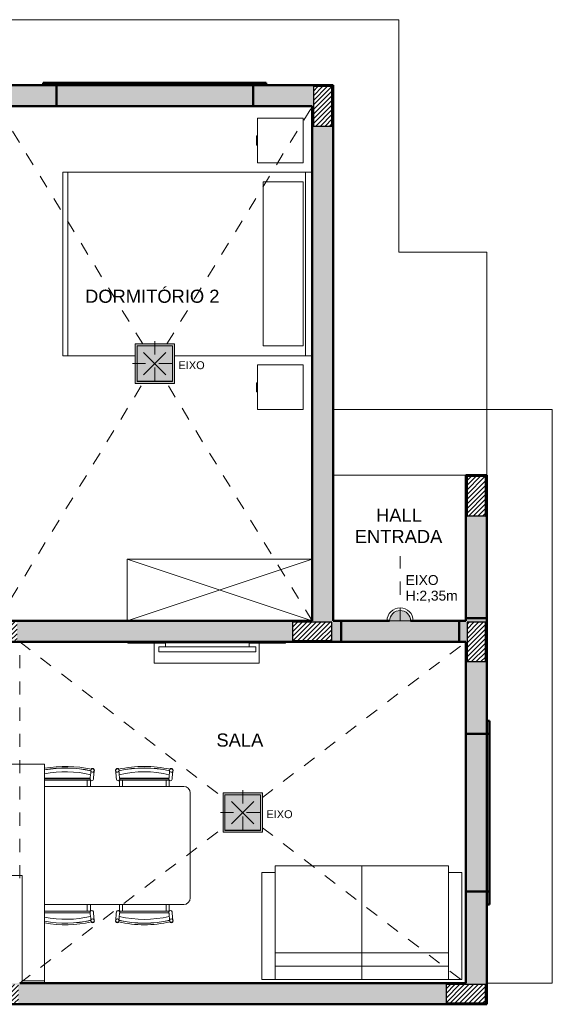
# Model space of a CAD drawing. Header units: metres. Extents: x -8.8 to 33.4, y -18.2 to 5.5.
# Tile 35 of 37: x 8 to 12, y -18.2 to -10.7. Entities that reach past the tile are written whole.
import ezdxf

# ---------------------------------------------------------------- set-up
doc = ezdxf.new("R2010")
doc.units = ezdxf.units.M
doc.linetypes.add('Projeção', pattern=[0.003969, 0.002381, -0.001587])
for name, color, linetype, lineweight in [('A-AREA-IDEN', 7, 'Continuous', 9), ('A-DETL-GENF', 7, 'Continuous', 5), ('A-FLOR-OVHD', 7, 'Projeção', 5), ('A-WALL', 7, 'Continuous', 5), ('A-WALL-PATT', 7, 'Continuous', 5), ('G-ANNO-TEXT', 7, 'Continuous', 9), ('G-IMPT', 7, 'Continuous', 5), ('I-FURN', 7, 'Continuous', 5), ('I-WALL', 7, 'Continuous', 5), ('Q-CASE', 7, 'Continuous', 5)]:
    doc.layers.add(name, color=color, linetype=linetype, lineweight=lineweight)
doc.layers.add('A-DETL', color=7, linetype='Continuous', lineweight=5, true_color=0x00a600)
doc.styles.add('Arial', font='arial.ttf', dxfattribs={"height": 0.1})
doc.styles.add('Arial_1', font='arial.ttf', dxfattribs={"height": 0.075})
doc.styles.add('Arial_3', font='arial.ttf', dxfattribs={"height": 0.06})

# ---------------------------------------------------------------- blocks, each defined once
blk = doc.blocks.new('TAMPO DO ABRIGO GLP EM GRANITO CINZA ANDORINHA - TAMPO DO ABRIGO GLP EM GRANITO CINZA ANDORINHA-1861549-PTS_ LUMINOTECNICO')
at = {"layer": 'Q-CASE', "color": 9, "true_color": 0xc0c0c0}
for p, q in [((-2.8637, -16.405), (-3.2337, -16.405)), ((-3.2337, -16.405), (-3.2337, -17.275)), ((-2.8637, -18.055), (-2.8637, -16.405)), ((-3.2337, -17.275), (-3.2141, -17.275)), ((-3.0337, -17.255), (-3.2137, -17.255)), ((-3.2137, -17.255), (-3.2137, -17.275)), ((-3.0337, -18.055), (-3.0337, -17.255)), ((-6.1736, -17.425), (-6.8237, -17.425)), ((-6.8237, -17.425), (-6.8237, -18.075)), ((-2.8637, -18.055), (-3.0337, -18.055)), ((-2.8637, -18.075), (-2.8637, -18.055))]:
    blk.add_line(p, q, dxfattribs=at)
blk = doc.blocks.new('Cama-Shaker - _Cama Casal 140x190-2252500-PTS_ LUMINOTECNICO')
at = {"layer": 'I-FURN', "color": 9, "true_color": 0xc0c0c0}
for p, q in [((-0.7188, -1.9), (-0.7188, 0)), ((0.681, 0), (0.681, -1.05)), ((0.681, -0.052), (-0.7188, -0.052)), ((-0.6429, -0.3732), (-0.6429, -0.0684)), ((-0.6429, -0.0684), (0.6047, -0.0684)), ((0.6047, -0.0684), (0.6047, -0.3732)), ((0.6047, -0.3732), (-0.6429, -0.3732)), ((0.681, -1.35), (0.681, -1.9)), ((0.681, -1.8619), (-0.7188, -1.8619)), ((0.681, -1.9), (-0.7188, -1.9))]:
    blk.add_line(p, q, dxfattribs=at)
blk = doc.blocks.new('Mesa Cozinha - 02 lugares-2261299-PTS_ LUMINOTECNICO')
at = {"layer": 'I-FURN', "color": 9, "true_color": 0xc0c0c0}
for p, q in [((-0.0781, 0.5419), (-0.0781, 0.5414)), ((-0.0776, 0.5413), (-0.0777, 0.5408)), ((-0.0576, 0.4838), (-0.0527, 0.5392)), ((-0.0522, 0.5391), (-0.0522, 0.5396)), ((0.1104, 0.5396), (0.1104, 0.5391)), ((0.1109, 0.5392), (0.1158, 0.4838)), ((0.1359, 0.5408), (0.1359, 0.5413)), ((0.1364, 0.5414), (0.1363, 0.5419)), ((0.5219, 0.5419), (0.5219, 0.5414)), ((0.5224, 0.5413), (0.5223, 0.5408)), ((0.5424, 0.4838), (0.5473, 0.5392)), ((0.5478, 0.5391), (0.5478, 0.5396)), ((-0.4309, 0.4825), (-0.0826, 0.4825)), ((-0.0827, 0.4807), (-0.4309, 0.4807)), ((-0.4309, 0.4693), (-0.0815, 0.4693)), ((-0.4309, 0.4675), (-0.0803, 0.4675)), ((-0.1055, 0.42), (-0.1055, 0.4675)), ((-0.0833, 0.4768), (-0.0829, 0.4813)), ((-0.0828, 0.4826), (-0.0825, 0.486)), ((-0.0803, 0.5105), (-0.0825, 0.486)), ((-0.0809, 0.42), (-0.0809, 0.4675)), ((-0.0719, 0.4631), (-0.0804, 0.4675)), ((0.1386, 0.4675), (0.1301, 0.4631)), ((0.1407, 0.486), (0.1385, 0.5105)), ((0.1385, 0.4675), (0.5197, 0.4675)), ((0.1391, 0.4675), (0.1391, 0.42)), ((0.1397, 0.4693), (0.5185, 0.4693)), ((0.1407, 0.486), (0.141, 0.4825)), ((0.1408, 0.4825), (0.5174, 0.4825)), ((0.5173, 0.4807), (0.1409, 0.4807)), ((0.1637, 0.42), (0.1637, 0.4675)), ((0.4945, 0.42), (0.4945, 0.4675)), ((0.5167, 0.4768), (0.5171, 0.4813)), ((0.5172, 0.4826), (0.5175, 0.486)), ((0.5197, 0.5105), (0.5175, 0.486)), ((0.5191, 0.42), (0.5191, 0.4675)), ((0.5281, 0.4631), (0.5196, 0.4675)), ((0.6291, 0.42), (-0.4309, 0.42)), ((0.6791, -0.43), (0.6791, 0.37)), ((-0.4309, -0.48), (0.6291, -0.48)), ((-0.1055, -0.5295), (-0.1055, -0.4804)), ((-0.0809, -0.5295), (-0.0809, -0.4804)), ((0.1391, -0.4804), (0.1391, -0.5295)), ((0.1637, -0.5295), (0.1637, -0.4804)), ((0.4945, -0.5295), (0.4945, -0.4804)), ((0.5191, -0.5295), (0.5191, -0.4804)), ((-0.0803, -0.5295), (-0.4309, -0.5295)), ((-0.0815, -0.5313), (-0.4309, -0.5313)), ((-0.4309, -0.5427), (-0.0827, -0.5427)), ((-0.0826, -0.5445), (-0.4309, -0.5445)), ((-0.0825, -0.548), (-0.0828, -0.5445)), ((-0.0825, -0.548), (-0.0803, -0.5725)), ((-0.0804, -0.5295), (-0.0719, -0.5251)), ((-0.0527, -0.6012), (-0.0576, -0.5458)), ((0.1158, -0.5458), (0.1109, -0.6012)), ((0.1301, -0.5251), (0.1386, -0.5295)), ((0.5197, -0.5295), (0.1385, -0.5295)), ((0.1385, -0.5725), (0.1407, -0.548)), ((0.5185, -0.5313), (0.1397, -0.5313)), ((0.141, -0.5446), (0.1407, -0.548)), ((0.5174, -0.5445), (0.1408, -0.5445)), ((0.1409, -0.5427), (0.5173, -0.5427)), ((0.1415, -0.5388), (0.1411, -0.5433)), ((0.5175, -0.548), (0.5172, -0.5445)), ((0.5175, -0.548), (0.5197, -0.5725)), ((0.5196, -0.5295), (0.5281, -0.5251)), ((0.5473, -0.6012), (0.5424, -0.5458)), ((-0.0781, -0.6034), (-0.0781, -0.6039)), ((-0.0777, -0.6028), (-0.0776, -0.6033)), ((-0.0522, -0.6016), (-0.0522, -0.6011)), ((0.1104, -0.6011), (0.1104, -0.6016)), ((0.1359, -0.6033), (0.1359, -0.6028)), ((0.1363, -0.6039), (0.1364, -0.6034)), ((0.5219, -0.6034), (0.5219, -0.6039)), ((0.5223, -0.6028), (0.5224, -0.6033)), ((0.5478, -0.6016), (0.5478, -0.6011))]:
    blk.add_line(p, q, dxfattribs=at)
at = {"layer": 'I-FURN', "color": 9, "true_color": 0xc0c0c0, "flags": 128}
for points in [[(-0.0779, 0.5376), (-0.0786, 0.5293), (-0.0795, 0.5191), (-0.0804, 0.5089)], [(-0.0638, 0.5557), (-0.0669, 0.5556), (-0.0698, 0.5548), (-0.0724, 0.5533), (-0.0746, 0.5511), (-0.0755, 0.5498)], [(-0.0524, 0.5428), (-0.0524, 0.5435), (-0.0529, 0.5465), (-0.0541, 0.5494), (-0.0559, 0.5518), (-0.0582, 0.5538), (-0.0609, 0.5551), (-0.0638, 0.5557)], [(0.1221, 0.5557), (0.1191, 0.5551), (0.1164, 0.5538), (0.1141, 0.5518), (0.1123, 0.5494), (0.1111, 0.5465), (0.1107, 0.5435)], [(0.1337, 0.5498), (0.1328, 0.5511), (0.1306, 0.5533), (0.128, 0.5548), (0.1251, 0.5556), (0.1221, 0.5557)], [(0.1361, 0.5376), (0.1368, 0.5293), (0.1377, 0.5191), (0.1386, 0.5089)], [(0.5221, 0.5376), (0.5214, 0.5293), (0.5205, 0.5191), (0.5196, 0.5089)], [(0.5362, 0.5557), (0.5331, 0.5556), (0.5302, 0.5548), (0.5276, 0.5533), (0.5254, 0.5511), (0.5245, 0.5498)], [(0.5476, 0.5428), (0.5476, 0.5435), (0.5471, 0.5465), (0.5459, 0.5494), (0.5441, 0.5518), (0.5418, 0.5538), (0.5391, 0.5551), (0.5362, 0.5557)], [(-0.0825, 0.486), (-0.0832, 0.4777), (-0.0833, 0.4768)], [(-0.0584, 0.4744), (-0.0631, 0.4657), (-0.0719, 0.4631)], [(-0.0576, 0.4838), (-0.0582, 0.4763), (-0.0584, 0.4744)], [(-0.0584, 0.4744), (-0.058, 0.4786), (-0.0576, 0.4838)], [(0.1158, 0.4838), (0.1165, 0.4755), (0.1166, 0.4744)], [(0.1166, 0.4744), (0.1162, 0.4786), (0.1158, 0.4838)], [(0.1301, 0.4631), (0.1207, 0.4662), (0.1166, 0.4744)], [(0.1415, 0.4768), (0.141, 0.4826), (0.1407, 0.486)], [(0.1412, 0.4799), (0.1413, 0.4784), (0.1415, 0.4768)], [(0.5175, 0.486), (0.5168, 0.4777), (0.5167, 0.4768)], [(0.5416, 0.4744), (0.5369, 0.4657), (0.5281, 0.4631)], [(0.5424, 0.4838), (0.5418, 0.4763), (0.5416, 0.4744)], [(0.5416, 0.4744), (0.542, 0.4786), (0.5424, 0.4838)], [(-0.083, -0.5419), (-0.0831, -0.5404), (-0.0833, -0.5388)], [(-0.0833, -0.5388), (-0.0828, -0.5446), (-0.0825, -0.548)], [(-0.0804, -0.5709), (-0.0795, -0.5811), (-0.0786, -0.5913), (-0.0779, -0.5996)], [(-0.0719, -0.5251), (-0.0625, -0.5282), (-0.0584, -0.5364)], [(-0.0576, -0.5458), (-0.0583, -0.5375), (-0.0584, -0.5364)], [(-0.0584, -0.5364), (-0.058, -0.5406), (-0.0576, -0.5458)], [(0.1158, -0.5458), (0.1164, -0.5383), (0.1166, -0.5364)], [(0.1166, -0.5364), (0.1162, -0.5406), (0.1158, -0.5458)], [(0.1166, -0.5364), (0.1213, -0.5277), (0.1301, -0.5251)], [(0.1386, -0.5709), (0.1377, -0.5811), (0.1368, -0.5913), (0.1361, -0.5996)], [(0.1407, -0.548), (0.1414, -0.5397), (0.1415, -0.5388)], [(0.517, -0.5419), (0.5169, -0.5404), (0.5167, -0.5388)], [(0.5167, -0.5388), (0.5172, -0.5446), (0.5175, -0.548)], [(0.5196, -0.5709), (0.5205, -0.5811), (0.5214, -0.5913), (0.5221, -0.5996)], [(0.5281, -0.5251), (0.5375, -0.5282), (0.5416, -0.5364)], [(0.5424, -0.5458), (0.5417, -0.5375), (0.5416, -0.5364)], [(0.5416, -0.5364), (0.542, -0.5406), (0.5424, -0.5458)], [(-0.0755, -0.6118), (-0.0746, -0.6131), (-0.0724, -0.6153), (-0.0698, -0.6168), (-0.0669, -0.6176), (-0.0638, -0.6177)], [(-0.0638, -0.6177), (-0.0609, -0.6171), (-0.0582, -0.6158), (-0.0559, -0.6138), (-0.0541, -0.6114), (-0.0529, -0.6085), (-0.0524, -0.6055), (-0.0524, -0.6048)], [(0.1107, -0.6055), (0.1111, -0.6085), (0.1123, -0.6114), (0.1141, -0.6138), (0.1164, -0.6158), (0.1191, -0.6171), (0.1221, -0.6177)], [(0.1221, -0.6177), (0.1251, -0.6176), (0.128, -0.6168), (0.1306, -0.6153), (0.1328, -0.6131), (0.1337, -0.6118)], [(0.5245, -0.6118), (0.5254, -0.6131), (0.5276, -0.6153), (0.5302, -0.6168), (0.5331, -0.6176), (0.5362, -0.6177)], [(0.5362, -0.6177), (0.5391, -0.6171), (0.5418, -0.6158), (0.5441, -0.6138), (0.5459, -0.6114), (0.5471, -0.6085), (0.5476, -0.6055), (0.5476, -0.6048)]]:
    blk.add_lwpolyline(points, dxfattribs=at)
at = {"layer": 'I-FURN', "color": 9, "true_color": 0xc0c0c0}
for centre, radius, start, end in [((-0.2709, -0.3008), 0.8731, 76.99049, 100.57623), ((-0.2709, -0.3008), 0.8613, 77.03983, 100.72262), ((-0.2709, -0.3008), 0.8607, 77.01981, 100.73025), ((-0.2709, -0.3008), 0.8317, 76.75745, 101.10617), ((-0.0647, 0.543), 0.014, 86.11139, 149.81403), ((-0.0652, 0.5431), 0.014, 331.31475, 83.9261), ((0.1234, 0.5431), 0.014, 96.0739, 207.23029), ((0.1229, 0.543), 0.014, 30.20444, 93.88861), ((0.3291, -0.3008), 0.8731, 76.99049, 103.00951), ((0.3291, -0.3008), 0.8607, 77.01981, 102.98019), ((0.3291, -0.3008), 0.8613, 77.03983, 102.95677), ((0.3291, -0.3008), 0.8317, 76.75745, 103.24255), ((0.5353, 0.543), 0.014, 86.11139, 149.81403), ((0.5348, 0.5431), 0.014, 331.31475, 83.9261), ((0.6291, 0.37), 0.05, 0, 90), ((0.6291, -0.43), 0.05, 270, 360), ((-0.2709, 0.2388), 0.8317, 258.89383, 283.24255), ((-0.2709, 0.2388), 0.8607, 259.26975, 282.98019), ((-0.0652, -0.6051), 0.014, 276.0739, 28.68525), ((0.1234, -0.6051), 0.014, 152.76971, 263.9261), ((0.3291, 0.2388), 0.8607, 257.01981, 282.98019), ((0.3291, 0.2388), 0.8317, 256.75745, 283.24255), ((0.5348, -0.6051), 0.014, 276.0739, 28.68525), ((-0.2709, 0.2388), 0.8731, 259.42377, 283.00951), ((-0.2709, 0.2388), 0.8613, 259.27738, 282.95641), ((-0.0647, -0.605), 0.014, 210.18597, 273.88861), ((0.1229, -0.605), 0.014, 266.11139, 329.79556), ((0.3291, 0.2388), 0.8731, 256.99049, 283.00951), ((0.3291, 0.2388), 0.8613, 257.04359, 282.95641), ((0.5353, -0.605), 0.014, 210.18597, 273.88861)]:
    blk.add_arc(centre, radius, start, end, dxfattribs=at)
for centre, major_axis, start_param, end_param in [((-0.0651, 0.5408), (-0.013, 0.0011), 4.712389, 7.853982), ((-0.0652, 0.5402), (-0.013, 0.0011), 0, 1.570796), ((-0.0651, 0.5408), (-0.013, 0.0011), 1.570796, 4.712389), ((-0.0652, 0.5402), (-0.013, 0.0011), 1.570796, 3.098035), ((0.1234, 0.5408), (0.013, 0.0011), 1.570796, 4.712389), ((0.1234, 0.5402), (0.013, 0.0011), 3.18515, 4.712389), ((0.1234, 0.5408), (0.013, 0.0011), 4.712389, 7.853982), ((0.1234, 0.5402), (0.013, 0.0011), 4.712389, 6.283185), ((0.5348, 0.5402), (-0.013, 0.0011), 0, 1.570796), ((0.5349, 0.5408), (-0.013, 0.0011), 4.712389, 7.853982), ((0.5349, 0.5408), (-0.013, 0.0011), 1.570796, 4.712389), ((0.5348, 0.5402), (-0.013, 0.0011), 1.570796, 3.141593), ((-0.0651, -0.6028), (0.013, 0.0011), 1.570796, 4.712389), ((-0.0652, -0.6022), (0.013, 0.0011), 1.570796, 3.141593), ((-0.0652, -0.6022), (0.013, 0.0011), 0, 1.570796), ((-0.0651, -0.6028), (0.013, 0.0011), 4.712389, 7.853982), ((0.1234, -0.6028), (-0.013, 0.0011), 4.712389, 7.853982), ((0.1234, -0.6022), (-0.013, 0.0011), 4.712389, 6.283185), ((0.1234, -0.6028), (-0.013, 0.0011), 1.570796, 4.712389), ((0.1234, -0.6022), (-0.013, 0.0011), 3.141593, 4.712389), ((0.5349, -0.6028), (0.013, 0.0011), 1.570796, 4.712389), ((0.5348, -0.6022), (0.013, 0.0011), 1.570796, 3.141593), ((0.5348, -0.6022), (0.013, 0.0011), 0, 1.570796), ((0.5349, -0.6028), (0.013, 0.0011), 4.712389, 7.853982)]:
    blk.add_ellipse(centre, major_axis=major_axis, ratio=0.984808, start_param=start_param, end_param=end_param, dxfattribs=at)
for points in [[(-0.0815, 0.4693), (-0.082, 0.4701), (-0.0829, 0.4719), (-0.0834, 0.4749), (-0.0833, 0.4769), (-0.0831, 0.4779)], [(-0.0803, 0.4675), (-0.0805, 0.4678), (-0.081, 0.4684), (-0.0813, 0.469), (-0.0815, 0.4693)], [(0.1397, 0.4693), (0.1396, 0.469), (0.1392, 0.4684), (0.1387, 0.4678), (0.1385, 0.4675)], [(0.1413, 0.4779), (0.1415, 0.4769), (0.1416, 0.4749), (0.1411, 0.4719), (0.1403, 0.4701), (0.1397, 0.4693)], [(0.5185, 0.4693), (0.518, 0.4701), (0.5171, 0.4719), (0.5166, 0.4749), (0.5167, 0.4769), (0.5169, 0.4779)], [(0.5197, 0.4675), (0.5195, 0.4678), (0.519, 0.4684), (0.5187, 0.469), (0.5185, 0.4693)], [(-0.0831, -0.5399), (-0.0833, -0.5389), (-0.0834, -0.5369), (-0.0829, -0.5339), (-0.082, -0.5321), (-0.0815, -0.5313)], [(-0.0815, -0.5313), (-0.0813, -0.531), (-0.081, -0.5304), (-0.0805, -0.5298), (-0.0803, -0.5295)], [(0.1385, -0.5295), (0.1387, -0.5298), (0.1392, -0.5304), (0.1396, -0.531), (0.1397, -0.5313)], [(0.1397, -0.5313), (0.1403, -0.5321), (0.1411, -0.5339), (0.1416, -0.5369), (0.1415, -0.5389), (0.1413, -0.5399)], [(0.5169, -0.5399), (0.5167, -0.5389), (0.5166, -0.5369), (0.5171, -0.5339), (0.518, -0.5321), (0.5185, -0.5313)], [(0.5185, -0.5313), (0.5187, -0.531), (0.519, -0.5304), (0.5195, -0.5298), (0.5197, -0.5295)]]:
    blk.add_open_spline(points, degree=3, dxfattribs=at)
blk = doc.blocks.new('Sofá 02 lugares - 12ZCOU02_dwg-2260070-PTS_ LUMINOTECNICO')
at = {"layer": 'G-IMPT', "color": 9, "lineweight": 9, "true_color": 0xc0c0c0}
for p, q in [((0, 0.6604), (0, 0.762)), ((0, 0.762), (0.8128, 0.762)), ((0, 0.762), (0, 0.6604)), ((0, 0.762), (0.8128, 0.762)), ((0.8128, 0.6604), (0.8128, 0.762)), ((0.8128, 0.762), (0.8128, 0.6604)), ((0, 0), (0, 0.6604)), ((0, 0.6604), (0.1016, 0.6604)), ((0, 0.6604), (0, -0.6604)), ((0.1016, 0.6604), (0, 0.6604)), ((0.1016, 0), (0.1016, 0.6604)), ((0.1016, 0), (0.1016, 0.6604)), ((0.1016, 0.6604), (0.1577, 0.6604)), ((0.1016, 0.6604), (0.1577, 0.6604)), ((0.1577, 0.6604), (0.8128, 0.6604)), ((0.8128, 0.6604), (0.1577, 0.6604)), ((0.2032, 0), (0.2032, 0.6604)), ((0.2032, 0), (0.2032, 0.6604)), ((0.8128, 0.6604), (0.8636, 0.6604)), ((0.8128, 0.6604), (0.8636, 0.6604)), ((0.8636, 0), (0.8636, 0.6604)), ((0.8636, 0), (0.8636, 0.6604)), ((0, -0.6604), (0, 0)), ((0, 0), (0.1016, 0)), ((0.1016, -0.6604), (0.1016, 0)), ((0.1016, -0.6604), (0.1016, 0)), ((0.1016, 0), (0.2032, 0)), ((0.2032, -0.6604), (0.2032, 0)), ((0.8636, 0), (0.8636, -0.6604)), ((0.2032, 0), (0.2032, -0.6604)), ((0.2032, 0), (0.8636, 0)), ((0.8636, 0), (0.8636, -0.6604)), ((0, -0.6604), (0, -0.762)), ((0, -0.6604), (0.1016, -0.6604)), ((0, -0.6604), (0, -0.762)), ((0, -0.6604), (0.1016, -0.6604)), ((0.1016, -0.6604), (0.1577, -0.6604)), ((0.1016, -0.6604), (0.1577, -0.6604)), ((0.8128, -0.6604), (0.1577, -0.6604)), ((0.8128, -0.6604), (0.1577, -0.6604)), ((0.8128, -0.6604), (0.8128, -0.762)), ((0.8128, -0.6604), (0.8636, -0.6604)), ((0.8128, -0.6604), (0.8128, -0.762)), ((0.8128, -0.6604), (0.8636, -0.6604)), ((0.8128, -0.762), (0, -0.762)), ((0, -0.762), (0.8128, -0.762))]:
    blk.add_line(p, q, dxfattribs=at)
blk = doc.blocks.new('Sofá 02 lugares - Sofá 02 lugares-2260113-PTS_ LUMINOTECNICO')
blk.add_blockref('Sofá 02 lugares - 12ZCOU02_dwg-2260070-PTS_ LUMINOTECNICO', (0, 0))
blk = doc.blocks.new('Paredes 1 - Paredes 1-2288142-PTS_ LUMINOTECNICO')
at = {"layer": 'A-WALL', "lineweight": 50, "true_color": 0x808080}
h = blk.add_hatch(color=8, dxfattribs=at)
h.paths.add_polyline_path([(-1.2736, -11.235), (-1.1736, -11.235), (-1.1736, -11.215), (-1.2736, -11.215)])
h.paths.add_polyline_path([(-7.0936, -11.235), (-7.0936, -11.215), (-7.1936, -11.215), (-7.1936, -11.235)])
h.paths.add_polyline_path([(-5.4936, -11.235), (-5.4936, -11.215), (-5.5936, -11.215), (-5.5936, -11.235)])
h.paths.add_polyline_path([(-4.5836, -11.235), (-4.5836, -11.215), (-4.6836, -11.215), (-4.6836, -11.235)])
h.paths.add_polyline_path([(-2.8736, -11.235), (-2.7736, -11.235), (-2.7736, -11.215), (-2.8736, -11.215)])
h.paths.add_polyline_path([(-3.7836, -11.235), (-3.6836, -11.235), (-3.6836, -11.215), (-3.7836, -11.215)])
at = {"layer": 'A-WALL', "lineweight": 50, "true_color": 0xc0c0c0}
for points in [[(-5.5936, -11.235), (-5.5936, -11.215), (-7.0936, -11.215), (-7.0936, -11.235), (-5.6437, -11.235)], [(-3.9163, -11.235), (-3.7836, -11.235), (-3.7836, -11.215), (-4.5836, -11.215), (-4.5836, -11.235)], [(-1.2736, -11.235), (-1.2736, -11.215), (-2.7736, -11.215), (-2.7736, -11.235), (-1.4194, -11.235)], [(0.5064, -17.375), (0.5264, -17.375), (0.5264, -16.175), (0.5064, -16.175), (0.5064, -16.3965)]]:
    blk.add_hatch(color=9, dxfattribs=at).paths.add_polyline_path(points)
at = {"layer": 'A-WALL', "lineweight": 50, "true_color": 0x808080}
h = blk.add_hatch(color=8, dxfattribs=at)
h.paths.add_polyline_path([(0.5264, -17.475), (0.5264, -17.375), (0.5064, -17.375), (0.5064, -17.475)])
h.paths.add_polyline_path([(0.5064, -16.175), (0.5264, -16.175), (0.5264, -16.075), (0.5064, -16.075)])
at = {"layer": 'A-WALL', "lineweight": 50}
for p, q in [((-7.0936, -11.215), (-7.1936, -11.215)), ((-7.1936, -11.215), (-7.1936, -11.235)), ((-7.1936, -11.235), (-7.0936, -11.235)), ((-7.0936, -11.235), (-7.0936, -11.215)), ((-7.0936, -11.215), (-5.5936, -11.215)), ((-5.4936, -11.215), (-5.5936, -11.215)), ((-5.5936, -11.215), (-5.5936, -11.235)), ((-5.5936, -11.235), (-5.4936, -11.235)), ((-5.4936, -11.235), (-5.4936, -11.215)), ((-4.5836, -11.215), (-4.6836, -11.215)), ((-4.6836, -11.215), (-4.6836, -11.235)), ((-4.6836, -11.235), (-4.5836, -11.235)), ((-4.5836, -11.235), (-4.5836, -11.215)), ((-4.5836, -11.215), (-3.7836, -11.215)), ((-3.6836, -11.215), (-3.7836, -11.215)), ((-3.7836, -11.215), (-3.7836, -11.235)), ((-3.7836, -11.235), (-3.6836, -11.235)), ((-3.6836, -11.235), (-3.6836, -11.215)), ((-2.7736, -11.215), (-2.8736, -11.215)), ((-2.8736, -11.215), (-2.8736, -11.235)), ((-2.8736, -11.235), (-2.7736, -11.235)), ((-2.7736, -11.235), (-2.7736, -11.215)), ((-2.7736, -11.215), (-1.2736, -11.215)), ((-1.1736, -11.215), (-1.2736, -11.215)), ((-1.2736, -11.215), (-1.2736, -11.235)), ((-1.2736, -11.235), (-1.1736, -11.235)), ((-1.1736, -11.235), (-1.1736, -11.215)), ((0.5264, -16.075), (0.5064, -16.075)), ((0.5064, -16.075), (0.5064, -16.175)), ((0.5264, -16.175), (0.5264, -16.075)), ((0.5064, -16.175), (0.5264, -16.175)), ((0.5264, -16.175), (0.5264, -17.375)), ((0.5264, -17.375), (0.5064, -17.375)), ((0.5064, -17.375), (0.5064, -17.475)), ((0.5264, -17.475), (0.5264, -17.375)), ((0.5064, -17.475), (0.5264, -17.475))]:
    blk.add_line(p, q, dxfattribs=at)
blk = doc.blocks.new('Armário - Closet - Porta com armação dupla 2 - Armário - Closet - Porta com armação dupla 2-3014207-PTS_ LUMINOTECNICO')
at = {"layer": 'I-FURN', "color": 9, "true_color": 0xc0c0c0}
for p, q in [((0.705, 0), (-0.705, 0.47)), ((-0.705, 0), (0.705, 0.47)), ((-0.705, 0.47), (0.705, 0.47)), ((-0.705, 0.47), (-0.705, 0.452)), ((-0.705, 0.452), (-0.705, 0)), ((0.6925, 0.47), (-0.6925, 0.47)), ((0.705, 0.452), (0.705, 0.47)), ((0.705, 0), (0.705, 0.452)), ((-0.705, 0), (0.705, 0))]:
    blk.add_line(p, q, dxfattribs=at)
blk = doc.blocks.new('Bed_Side_Table_5122 - 450x350x450-3010628-PTS_ LUMINOTECNICO')
at = {"layer": 'I-FURN', "color": 9, "true_color": 0xc0c0c0}
for p, q in [((0.17, 0.1014), (-0.17, 0.1014)), ((-0.17, 0.1014), (-0.17, -0.2486)), ((0.17, -0.2486), (0.17, 0.1014)), ((-0.17, -0.2486), (-0.035, -0.2486)), ((-0.035, -0.2486), (-0.035, -0.254)), ((-0.035, -0.2486), (0.035, -0.2486)), ((-0.035, -0.254), (0.035, -0.254)), ((0.035, -0.254), (0.035, -0.2486)), ((0.035, -0.2486), (0.17, -0.2486))]:
    blk.add_line(p, q, dxfattribs=at)
blk = doc.blocks.new('Blcks_Mob_Rack e Estante_Estante Low - Blcks_Mob_Rack e Estante_Estante Low-3010631-PTS_ LUMINOTECNICO')
at = {"layer": 'I-FURN', "color": 9, "true_color": 0xc0c0c0}
for p, q in [((-1.21, 0), (-1.21, -0.01)), ((-0.01, -0.01), (-0.01, 0)), ((-0.9242, -0.01), (-1.21, -0.01)), ((-1.01, -0.01), (-1.01, -0.1624)), ((-0.01, -0.01), (-0.2858, -0.01)), ((-0.21, -0.1624), (-0.21, -0.01)), ((-0.21, -0.1624), (-1.01, -0.1624))]:
    blk.add_line(p, q, dxfattribs=at)
blk = doc.blocks.new('TV Parede - 50_-2260111-PTS_ LUMINOTECNICO')
at = {"layer": 'I-FURN', "color": 9, "true_color": 0xc0c0c0}
for p, q in [((0.37635, 0), (-0.26205, 0)), ((-0.26205, 0), (-0.26205, -0.0319)), ((0.37635, -0.0319), (0.37635, 0)), ((-0.26205, -0.0319), (-0.31285, -0.0319)), ((-0.31285, -0.0319), (-0.31285, -0.07)), ((-0.31285, -0.0319), (-0.31285, -0.07)), ((0.42715, -0.0319), (-0.31285, -0.0319)), ((-0.31285, -0.07), (0.42715, -0.07)), ((-0.31285, -0.07), (0.42715, -0.07)), ((0.37635, 0), (-0.26205, 0)), ((-0.26205, 0), (-0.26205, -0.0319)), ((0.37635, -0.0319), (0.37635, 0)), ((0.42715, -0.0319), (0.37635, -0.0319)), ((0.42715, -0.07), (0.42715, -0.0319)), ((0.42715, -0.07), (0.42715, -0.0319))]:
    blk.add_line(p, q, dxfattribs=at)

msp = doc.modelspace()

# ---------------------------------------------------------------- hatches: boundary and pattern name
at = {"layer": 'A-DETL-GENF', "true_color": 0xb6b6b6}
h = msp.add_hatch(color=253, dxfattribs=at)
h.paths.add_polyline_path([(4.9275, -17.875), (5.0075, -17.875), (5.0075, -16.675), (4.8475, -16.675), (4.8475, -17.875), (4.92, -17.875)])
h.paths.add_polyline_path([(11.5275, -17.375), (11.5275, -16.175), (11.3675, -16.175), (11.3675, -17.375)])
h.paths.add_polyline_path([(2.7352, -17.275), (2.8475, -17.275), (2.8475, -15.525), (2.6875, -15.525), (2.6875, -17.275)])
h.paths.add_polyline_path([(4.8475, -16.425), (5.0075, -16.425), (5.0075, -15.525), (4.8475, -15.525), (4.8475, -16.3965)])
h.paths.add_polyline_path([(10.4175, -15.475), (11.3175, -15.475), (11.3175, -15.315), (10.4175, -15.315)])
h.paths.add_polyline_path([(11.5275, -15.295), (11.5275, -14.515), (11.3675, -14.515), (11.3675, -15.295), (11.4875, -15.295)])
h.paths.add_polyline_path([(7.6374, -15.265), (7.7974, -15.265), (7.7974, -14.365), (7.6374, -14.365), (7.6374, -14.4785)])
h.paths.add_polyline_path([(5.8775, -15.265), (6.0375, -15.265), (6.0375, -14.365), (5.8775, -14.365), (5.8775, -14.4785)])
h.paths.add_polyline_path([(6.9875, -14.275), (6.9875, -14.115), (6.0875, -14.115), (6.0875, -14.275)])
h.paths.add_polyline_path([(9.7474, -11.395), (9.7474, -11.235), (8.2474, -11.235), (8.2474, -11.395), (9.6017, -11.395)])
h.paths.add_polyline_path([(5.3774, -11.395), (5.4275, -11.395), (5.4275, -11.235), (3.9275, -11.235), (3.9275, -11.395), (4.6078, -11.395)])
h.paths.add_polyline_path([(6.4375, -11.395), (7.2375, -11.395), (7.2375, -11.235), (6.4375, -11.235)])
at = {"layer": 'A-DETL-GENF', "true_color": 0x464646}
h = msp.add_hatch(dxfattribs=at)
h.set_pattern_fill('FP_5', color=49, style=0, pattern_type=2)
h.set_pattern_definition([(45, (11.021078, 0), (-0.01767767, 0.01767767), [])])
h.paths.add_polyline_path([(2.6975, -18.225), (2.9975, -18.225), (2.9975, -18.085), (2.6975, -18.085)])
h.paths.add_polyline_path([(11.2175, -18.225), (11.5175, -18.225), (11.5175, -18.085), (11.2175, -18.085)])
h.paths.add_polyline_path([(7.9574, -18.225), (7.9574, -18.085), (7.6574, -18.085), (7.6574, -18.225), (7.8924, -18.225)])
h.paths.add_polyline_path([(4.9974, -18.225), (4.9974, -18.085), (4.6974, -18.085), (4.6974, -18.225), (4.9325, -18.225)])
h.paths.add_polyline_path([(11.3775, -15.625), (11.5175, -15.625), (11.5175, -15.325), (11.3775, -15.325), (11.3775, -15.5188)])
h.paths.add_polyline_path([(7.6474, -15.465), (7.9474, -15.465), (7.9474, -15.325), (7.6474, -15.325)])
h.paths.add_polyline_path([(10.1975, -15.465), (10.3475, -15.465), (10.3475, -15.325), (10.0475, -15.325), (10.0475, -15.465), (10.1225, -15.465)])
h.paths.add_polyline_path([(6.0274, -15.465), (6.0274, -15.325), (5.7274, -15.325), (5.7274, -15.465)])
h.paths.add_polyline_path([(4.9974, -15.465), (4.9974, -15.325), (4.6974, -15.325), (4.6974, -15.465), (4.8475, -15.465)])
h.paths.add_polyline_path([(2.9975, -15.465), (2.9975, -15.325), (2.6975, -15.325), (2.6975, -15.465), (2.8769, -15.465)])
h.paths.add_polyline_path([(11.4744, -14.515), (11.5175, -14.515), (11.5175, -14.215), (11.3775, -14.215), (11.3775, -14.515)])
h.paths.add_polyline_path([(7.7874, -14.2649), (7.7874, -13.9649), (7.6474, -13.9649), (7.6474, -14.2649), (7.729, -14.2649)])
h.paths.add_polyline_path([(5.9575, -14.2649), (6.0274, -14.2649), (6.0274, -13.9649), (5.8874, -13.9649), (5.8874, -14.2649)])
h.paths.add_polyline_path([(10.3475, -11.545), (10.3475, -11.245), (10.2075, -11.245), (10.2075, -11.545)])
h.paths.add_polyline_path([(7.7874, -11.545), (7.7874, -11.245), (7.6474, -11.245), (7.6474, -11.545)])
h.paths.add_polyline_path([(3.3274, -11.385), (3.6274, -11.385), (3.6274, -11.245), (3.3274, -11.245)])
h.paths.add_polyline_path([(6.0627, -11.3849), (6.1874, -11.3849), (6.1874, -11.2449), (5.8874, -11.2449), (5.8874, -11.3849), (6.0381, -11.3849)])
at = {"layer": 'A-DETL-GENF', "true_color": 0x408080}
h = msp.add_hatch(color=137, dxfattribs=at)
h.paths.add_polyline_path([(9.1474, -13.505), (9.1474, -13.205), (8.8474, -13.205), (8.8474, -13.505), (9.1324, -13.505)])
h.paths.add_polyline_path([(9.1324, -13.49), (8.8624, -13.49), (8.8624, -13.22), (9.1324, -13.22), (9.1324, -13.4875)])
at = {"layer": 'A-DETL-GENF', "true_color": 0xffffff}
for points in [[(9.1324, -13.4875), (9.1324, -13.22), (8.8624, -13.22), (8.8624, -13.4875), (9.1299, -13.4875)], [(9.6017, -16.9075), (9.8024, -16.9075), (9.8024, -16.64), (9.5324, -16.64), (9.5324, -16.9075), (9.5349, -16.9075)]]:
    msp.add_hatch(color=7, dxfattribs=at).paths.add_polyline_path(points)
at = {"layer": 'A-DETL-GENF', "true_color": 0x408080}
msp.add_hatch(color=137, dxfattribs=at).paths.add_polyline_path([(10.8501, -15.315), (10.9475, -15.315), (10.9448, -15.2943), (10.9368, -15.275), (10.9241, -15.2585), (10.9075, -15.2458), (10.8882, -15.2378), (10.8675, -15.235), (10.8468, -15.2378), (10.8275, -15.2458), (10.8109, -15.2585), (10.7982, -15.275), (10.7902, -15.2943), (10.7875, -15.315), (10.8275, -15.315)])
h = msp.add_hatch(color=137, dxfattribs=at)
h.paths.add_polyline_path([(9.5324, -16.925), (9.8174, -16.925), (9.8174, -16.625), (9.5174, -16.625), (9.5174, -16.925)])
h.paths.add_polyline_path([(9.8024, -16.91), (9.5324, -16.91), (9.5324, -16.64), (9.8024, -16.64), (9.8024, -16.9075)])
at = {"layer": 'A-WALL-PATT', "true_color": 0x808080}
h = msp.add_hatch(color=8, dxfattribs=at)
h.paths.add_polyline_path([(10.1975, -11.395), (10.1975, -11.235), (9.7474, -11.235), (9.7474, -11.395)])
h.paths.add_polyline_path([(7.6374, -11.395), (7.6474, -11.395), (7.6474, -11.245), (7.7874, -11.245), (7.7874, -11.395), (8.2474, -11.395), (8.2474, -11.235), (7.6374, -11.235)])
h = msp.add_hatch(color=8, dxfattribs=at)
h.paths.add_polyline_path([(10.3575, -15.315), (10.3575, -11.235), (10.1975, -11.235), (10.1975, -15.315), (10.2775, -15.315)])
h.paths.add_polyline_path([(10.3475, -11.545), (10.2075, -11.545), (10.2075, -11.245), (10.3475, -11.245)])
h = msp.add_hatch(color=8, dxfattribs=at)
h.paths.add_polyline_path([(11.3675, -15.3125), (11.5275, -15.3125), (11.5275, -15.295), (11.3675, -15.295)])
h.paths.add_polyline_path([(11.3675, -14.515), (11.3775, -14.515), (11.3775, -14.215), (11.5175, -14.215), (11.5175, -14.515), (11.5275, -14.515), (11.5275, -14.2049), (11.3675, -14.2049), (11.3675, -14.4785)])
h = msp.add_hatch(color=8, dxfattribs=at)
h.paths.add_polyline_path([(10.0475, -15.475), (10.2775, -15.475), (10.2775, -15.465), (10.0475, -15.465), (10.0475, -15.325), (10.2775, -15.325), (10.2775, -15.315), (7.6374, -15.315), (7.6374, -15.475), (9.6017, -15.475)])
h.paths.add_polyline_path([(7.6474, -15.465), (7.6474, -15.325), (7.9474, -15.325), (7.9474, -15.465)])
h = msp.add_hatch(color=8, dxfattribs=at)
h.paths.add_polyline_path([(10.3575, -15.475), (10.4175, -15.475), (10.4175, -15.315), (10.2775, -15.315), (10.2775, -15.325), (10.3475, -15.325), (10.3475, -15.465), (10.2775, -15.465), (10.2775, -15.475), (10.3475, -15.475)])
h.paths.add_polyline_path([(11.3175, -15.475), (11.3675, -15.475), (11.3675, -15.315), (11.3175, -15.315), (11.3175, -15.4375)])
msp.add_hatch(color=8, dxfattribs=at).paths.add_polyline_path([(11.3775, -15.395), (11.3775, -15.325), (11.5175, -15.325), (11.5175, -15.395), (11.5275, -15.395), (11.5275, -15.3125), (11.3675, -15.3125), (11.3675, -15.395)])
h = msp.add_hatch(color=8, dxfattribs=at)
h.paths.add_polyline_path([(11.3675, -18.075), (11.5275, -18.075), (11.5275, -17.375), (11.3675, -17.375)])
h.paths.add_polyline_path([(11.3675, -16.175), (11.5275, -16.175), (11.5275, -15.395), (11.5175, -15.395), (11.5175, -15.625), (11.3775, -15.625), (11.3775, -15.395), (11.3675, -15.395), (11.3675, -15.625)])
h = msp.add_hatch(color=8, dxfattribs=at)
h.paths.add_polyline_path([(7.8874, -18.235), (11.5275, -18.235), (11.5275, -18.075), (7.8874, -18.075), (7.8874, -18.085), (7.9574, -18.085), (7.9574, -18.225), (7.8874, -18.225)])
h.paths.add_polyline_path([(11.2175, -18.225), (11.2175, -18.085), (11.5175, -18.085), (11.5175, -18.225)])

# ---------------------------------------------------------------- linework, layer by layer
at = {"layer": 'A-DETL', "color": 9, "true_color": 0xc0c0c0}
for p, q in [((2.8174, -10.735), (10.8575, -10.735)), ((10.8575, -10.735), (10.8575, -12.5049)), ((10.8575, -12.5049), (11.5275, -12.5049)), ((11.5275, -12.5049), (11.5275, -14.2048)), ((12.0275, -13.7049), (10.3575, -13.7049)), ((12.0275, -13.7049), (12.0275, -18.075)), ((11.3675, -14.2049), (10.3575, -14.2049)), ((12.0275, -18.075), (11.5275, -18.075))]:
    msp.add_line(p, q, dxfattribs=at)
at = {"layer": 'A-DETL', "color": 7, "lineweight": 50}
for p, q in [((9.7474, -11.235), (8.2474, -11.235)), ((8.2474, -11.235), (8.2474, -11.395)), ((9.7474, -11.395), (9.7474, -11.235)), ((8.2474, -11.395), (9.7474, -11.395)), ((11.3775, -14.515), (11.3675, -14.515)), ((11.3675, -14.515), (11.3675, -15.295)), ((11.3675, -14.515), (11.3775, -14.515)), ((11.5275, -14.515), (11.5175, -14.515)), ((11.5175, -14.515), (11.5275, -14.515)), ((11.5275, -15.295), (11.5275, -14.515)), ((11.3675, -15.295), (11.5275, -15.295)), ((11.5275, -15.295), (11.3675, -15.295)), ((10.4175, -15.315), (10.4175, -15.475)), ((10.7875, -15.315), (10.4175, -15.315)), ((10.4175, -15.315), (10.4175, -15.475)), ((11.3175, -15.315), (10.9475, -15.315)), ((11.3175, -15.475), (11.3175, -15.315)), ((11.3175, -15.315), (11.3175, -15.475)), ((10.4175, -15.475), (11.3175, -15.475)), ((11.5275, -16.175), (11.3675, -16.175)), ((11.3675, -16.175), (11.3675, -17.375)), ((11.5275, -17.375), (11.5275, -16.175)), ((11.3675, -17.375), (11.5275, -17.375))]:
    msp.add_line(p, q, dxfattribs=at)
at = {"layer": 'A-DETL', "color": 7, "lineweight": 25}
for p, q in [((10.3475, -11.245), (10.2075, -11.245)), ((10.2075, -11.245), (10.2075, -11.545)), ((10.3475, -11.545), (10.3475, -11.245)), ((10.2075, -11.545), (10.3475, -11.545)), ((11.5175, -14.215), (11.3775, -14.215)), ((11.3775, -14.215), (11.3775, -14.515)), ((11.5175, -14.515), (11.5175, -14.215)), ((11.3775, -14.515), (11.5175, -14.515)), ((10.3475, -15.325), (10.0475, -15.325)), ((10.0475, -15.325), (10.0475, -15.465)), ((10.3475, -15.465), (10.3475, -15.325)), ((11.5175, -15.325), (11.3775, -15.325)), ((11.3775, -15.325), (11.3775, -15.625)), ((11.5175, -15.625), (11.5175, -15.325)), ((10.0475, -15.465), (10.3475, -15.465)), ((11.3775, -15.625), (11.5175, -15.625)), ((11.5175, -18.085), (11.2175, -18.085)), ((11.2175, -18.085), (11.2175, -18.225)), ((11.5175, -18.225), (11.5175, -18.085)), ((11.2175, -18.225), (11.5175, -18.225))]:
    msp.add_line(p, q, dxfattribs=at)
at = {"layer": 'A-DETL', "color": 8, "linetype": 'Projeção', "true_color": 0x808080}
for p, q in [((8.9056, -13.205), (7.7974, -11.395)), ((9.0893, -13.205), (10.1975, -11.395)), ((8.9974, -13.185), (8.9974, -13.525)), ((8.8274, -13.355), (9.1674, -13.355)), ((8.9148, -13.49), (8.9163, -13.4875)), ((9.0801, -13.49), (9.0786, -13.4875)), ((7.7974, -15.315), (8.9056, -13.505)), ((10.1975, -15.315), (9.0893, -13.505)), ((7.9674, -17.275), (7.9674, -15.475)), ((7.9674, -15.475), (9.5174, -16.6603)), ((9.8174, -16.6603), (11.3675, -15.475)), ((9.6674, -16.605), (9.6674, -16.945)), ((9.4974, -16.775), (9.8374, -16.775)), ((7.9674, -18.075), (9.5174, -16.8897)), ((9.8174, -16.8897), (11.3675, -18.075))]:
    msp.add_line(p, q, dxfattribs=at)
at = {"layer": 'A-DETL', "color": 7}
for p, q in [((9.1474, -13.205), (8.8474, -13.205)), ((8.8474, -13.205), (8.8474, -13.505)), ((9.1324, -13.22), (8.8624, -13.22)), ((8.8624, -13.22), (8.8624, -13.4875)), ((9.1324, -13.4875), (9.1324, -13.22)), ((9.1474, -13.505), (9.1474, -13.205)), ((8.8624, -13.49), (8.8624, -13.4875)), ((8.8624, -13.4875), (9.1324, -13.4875)), ((9.1324, -13.49), (8.8624, -13.49)), ((9.1324, -13.4875), (9.1324, -13.49)), ((8.8474, -13.505), (9.1474, -13.505)), ((10.9675, -15.315), (10.7675, -15.315)), ((10.7875, -15.315), (10.9475, -15.315)), ((9.8174, -16.625), (9.5174, -16.625)), ((9.5174, -16.625), (9.5174, -16.925)), ((9.8024, -16.64), (9.5324, -16.64)), ((9.5324, -16.64), (9.5324, -16.9075)), ((9.8024, -16.9075), (9.8024, -16.64)), ((9.8174, -16.925), (9.8174, -16.625)), ((9.5174, -16.925), (9.8174, -16.925)), ((9.5324, -16.91), (9.5324, -16.9075)), ((9.5324, -16.9075), (9.8024, -16.9075)), ((9.8024, -16.91), (9.5324, -16.91)), ((9.8024, -16.9075), (9.8024, -16.91))]:
    msp.add_line(p, q, dxfattribs=at)
at = {"layer": 'A-DETL', "color": 8, "true_color": 0x808080}
for p, q in [((9.0824, -13.27), (8.9124, -13.44)), ((9.0824, -13.44), (8.9124, -13.27)), ((9.7524, -16.69), (9.5824, -16.86)), ((9.7524, -16.86), (9.5824, -16.69))]:
    msp.add_line(p, q, dxfattribs=at)
at = {"layer": 'A-DETL', "color": 7}
for radius in [0.1, 0.08]:
    msp.add_arc((10.8675, -15.315), radius, 0, 180, dxfattribs=at)
at = {"layer": 'A-FLOR-OVHD'}
msp.add_line((10.8675, -15.315), (10.8675, -14.8212), dxfattribs=at)
at = {"layer": 'I-WALL', "lineweight": 50}
for p, q in [((8.2474, -11.235), (7.2375, -11.235)), ((10.3575, -11.235), (9.7474, -11.235)), ((10.3575, -15.315), (10.3575, -11.235)), ((7.7974, -11.395), (8.2474, -11.395)), ((9.7474, -11.395), (10.1975, -11.395)), ((10.1975, -11.395), (10.1975, -15.315)), ((11.5275, -14.2049), (11.3675, -14.2049)), ((11.3675, -14.2049), (11.3675, -14.515)), ((11.5275, -14.515), (11.5275, -14.2049)), ((11.3675, -15.295), (11.3675, -15.315)), ((11.5275, -16.175), (11.5275, -15.295)), ((10.1975, -15.315), (7.7974, -15.315)), ((10.4175, -15.315), (10.3575, -15.315)), ((11.3675, -15.315), (11.3175, -15.315)), ((7.6374, -15.475), (10.4175, -15.475)), ((11.3175, -15.475), (11.3675, -15.475)), ((11.3675, -15.475), (11.3675, -16.175)), ((11.3675, -17.375), (11.3675, -18.075)), ((11.5275, -18.235), (11.5275, -17.375)), ((11.3675, -18.075), (7.9674, -18.075)), ((2.6875, -18.235), (11.5275, -18.235))]:
    msp.add_line(p, q, dxfattribs=at)

# ---------------------------------------------------------------- block references
at = {"layer": 'A-WALL', "lineweight": 50}
msp.add_blockref('Paredes 1 - Paredes 1-2288142-PTS_ LUMINOTECNICO', (11.0211, 0), dxfattribs=at)
at = {"layer": 'I-FURN', "color": 9, "true_color": 0xc0c0c0}
for name, p, rotation in [('Bed_Side_Table_5122 - 450x350x450-3010628-PTS_ LUMINOTECNICO', (10.0276, -11.6553), 269.9999999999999), ('Cama-Shaker - _Cama Casal 140x190-2252500-PTS_ LUMINOTECNICO', (10.1975, -12.6141), 269.9999999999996), ('Bed_Side_Table_5122 - 450x350x450-3010628-PTS_ LUMINOTECNICO', (10.0276, -13.535), 269.9999999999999), ('Sofá 02 lugares - Sofá 02 lugares-2260113-PTS_ LUMINOTECNICO', (10.5755, -18.045), 89.99999999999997)]:
    msp.add_blockref(name, p, dxfattribs=dict(at, rotation=rotation))
for name, p in [('Armário - Closet - Porta com armação dupla 2 - Armário - Closet - Porta com armação dupla 2-3014207-PTS_ LUMINOTECNICO', (9.4925, -15.315)), ('Blcks_Mob_Rack e Estante_Estante Low - Blcks_Mob_Rack e Estante_Estante Low-3010631-PTS_ LUMINOTECNICO', (10.0025, -15.475)), ('TV Parede - 50_-2260111-PTS_ LUMINOTECNICO', (9.3403, -15.4812)), ('Mesa Cozinha - 02 lugares-2261299-PTS_ LUMINOTECNICO', (8.5883, -16.995))]:
    msp.add_blockref(name, p, dxfattribs=at)
at = {"layer": 'Q-CASE', "color": 9, "true_color": 0xc0c0c0}
msp.add_blockref('TAMPO DO ABRIGO GLP EM GRANITO CINZA ANDORINHA - TAMPO DO ABRIGO GLP EM GRANITO CINZA ANDORINHA-1861549-PTS_ LUMINOTECNICO', (11.0211, 0), dxfattribs=at)

# ---------------------------------------------------------------- texts
at = {"layer": 'A-AREA-IDEN', "char_height": 0.1, "attachment_point": 1, "style": 'Arial'}
for s, insert, width in [('DORMITÓRIO 2', (8.4658, -12.7915), 1.254641), ('SALA', (9.4673, -16.1723), 0.444937)]:
    msp.add_mtext(s, dxfattribs=dict(at, insert=insert, width=width))
at = {"layer": 'G-ANNO-TEXT', "attachment_point": 1}
for s, insert, char_height, width, style in [('EIXO', (9.1776, -13.3369), 0.06, 0.25654, 'Arial_3'), ('HALL ', (10.6836, -14.4595), 0.1, 0.481013, 'Arial'), ('ENTRADA', (10.5215, -14.6215), 0.1, 0.825738, 'Arial'), ('EIXO', (10.9099, -14.9657), 0.075, 0.304641, 'Arial_1'), ('H:2,35m', (10.9099, -15.0848), 0.075, 0.489029, 'Arial_1'), ('EIXO', (9.8476, -16.7569), 0.06, 0.25654, 'Arial_3')]:
    msp.add_mtext(s, dxfattribs=dict(at, insert=insert, char_height=char_height, width=width, style=style))

doc.saveas('drawing.dxf')
